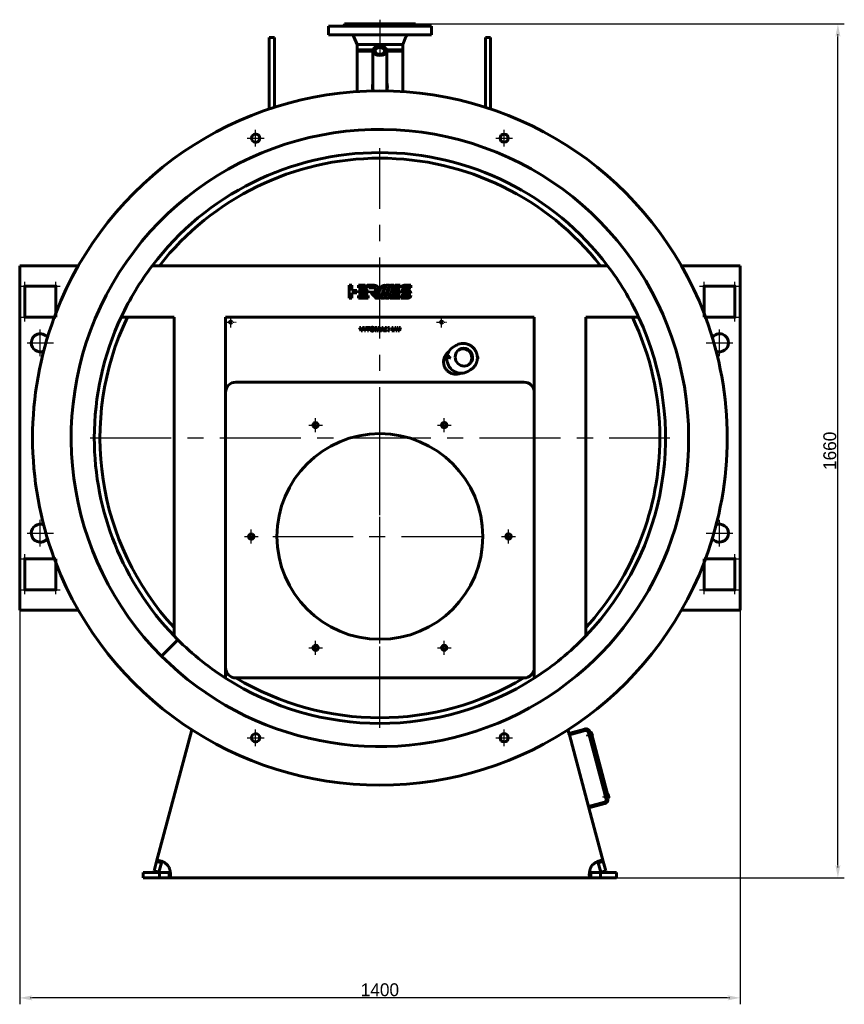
# Model space of a CAD drawing. Header units: millimetres. Extents: x 0 to 4396, y -215 to 841.
# Tile 4 of 6: x 2386 to 2707, y -215 to 168. Entities that reach past the tile are written whole.
import ezdxf

# ---------------------------------------------------------------- set-up
doc = ezdxf.new("R2010")
doc.units = ezdxf.units.MM
for name, pattern in [('CENTER_per16_scale0.993200', [50.454545, 31.534091, -6.306818, 6.306818, -6.306818]), ('CENTER_per1_scale0.019685', [1, 0.625, -0.125, 0.125, -0.125]), ('CENTER_per1_scale0.029528', [1.5, 0.9375, -0.1875, 0.1875, -0.1875]), ('CENTER_per1_scale0.078740', [4, 2.5, -0.5, 0.5, -0.5]), ('CENTER_per1_scale0.199016', [10.11, 6.31875, -1.26375, 1.26375, -1.26375]), ('CENTER_per1_scale0.314961', [16, 10, -2, 2, -2]), ('CENTER_per1_scale0.354331', [18, 11.25, -2.25, 2.25, -2.25]), ('CENTER_per1_scale0.491872', [24.987113, 15.616946, -3.123389, 3.123389, -3.123389]), ('CENTER_per1_scale0.688976', [35, 21.875, -4.375, 4.375, -4.375]), ('CENTER_per8_scale0.984252', [50, 31.25, -6.25, 6.25, -6.25])]:
    doc.linetypes.add(name, pattern=pattern)
doc.styles.add('TextStyle_1', font='T-FLEX Type A.TTF', dxfattribs={"height": 5})
doc.dimstyles.new('DIM_ST_1', dxfattribs={"dimtxt": 5, "dimasz": 5, "dimexe": 2.5, "dimexo": 0, "dimtad": 1, "dimlfac": 5, "dimrnd": 0.01, "dimdsep": 46, "dimtxsty": 'TextStyle_1', "dimblk": 'Arrow_3_C7_Status', "dimcen": 0.09, "dimclrd": 7, "dimclre": 7, "dimclrt": 7, "dimazin": 0, "dimtfac": 1, "dimtdec": 0, "dimtmove": 0, "dimatfit": 0, "dimldrblk": 'NONE', "dimfxl": 1, "dimtvp": 1, "dimtolj": 1, "dimarcsym": 0})
doc.dimstyles.new('DIM_ST_2', dxfattribs={"dimtxt": 5, "dimasz": 5, "dimexe": 2.5, "dimexo": 0, "dimtad": 1, "dimlfac": 5, "dimrnd": 0.01, "dimdsep": 46, "dimtxsty": 'TextStyle_1', "dimblk": 'Arrow_3_C7_Status', "dimcen": 0.09, "dimclrd": 7, "dimclre": 7, "dimclrt": 7, "dimazin": 0, "dimtfac": 1, "dimtdec": 0, "dimtmove": 0, "dimatfit": 0, "dimldrblk": 'NONE', "dimfxl": 1, "dimtvp": 1, "dimtolj": 1, "dimarcsym": 0})

# ---------------------------------------------------------------- blocks, each defined once
blk = doc.blocks.new('Arrow_3_C7_Status')
at = {"color": 7, "linetype": 'Continuous', "lineweight": 0}
blk.add_line((-1, 0), (-0.8, 0), dxfattribs=at)
at = {"color": 7}
blk.add_solid([(-1, -0.2), (0, 0), (-0.8, 0), (-1, 0.2)], dxfattribs=at)
blk = doc.blocks.new('*D9')
at = {"color": 7, "lineweight": -2}
for p, q in [((-140, -57.2), (-140, -215.24)), ((140, -57.2), (140, -215.24)), ((135, -212.74), (-135, -212.74))]:
    blk.add_line(p, q, dxfattribs=at)
at = {"layer": 'Defpoints', "color": 0}
for p in [(-140, -57.2), (140, -57.2), (-140, -212.74)]:
    blk.add_point(p, dxfattribs=at)
at = {"color": 7, "lineweight": -2, "xscale": 5, "yscale": 5, "zscale": 5}
for p, rotation in [((-140, -212.74), 180), ((140, -212.74), 360)]:
    blk.add_blockref('Arrow_3_C7_Status', p, dxfattribs=dict(at, rotation=rotation))
at = {"color": 7, "insert": (0, -209.61), "char_height": 5, "attachment_point": 5, "style": 'TextStyle_1'}
blk.add_mtext('\\A1;1400{\\H0.5x;\\S^ ;}', dxfattribs=at)
blk = doc.blocks.new('_None')
blk = doc.blocks.new('*D10')
at = {"color": 7, "lineweight": -2}
for p, q in [((0, 166), (180.5, 166)), ((178, -161), (178, 161)), ((81.97, -166), (180.5, -166))]:
    blk.add_line(p, q, dxfattribs=at)
at = {"layer": 'Defpoints', "color": 0}
for p in [(0, 166), (178, 166), (81.97, -166)]:
    blk.add_point(p, dxfattribs=at)
at = {"color": 7, "lineweight": -2, "xscale": 5, "yscale": 5, "zscale": 5}
for p, rotation in [((178, 166), 90.00000000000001), ((178, -166), 270)]:
    blk.add_blockref('Arrow_3_C7_Status', p, dxfattribs=dict(at, rotation=rotation))
at = {"color": 7, "insert": (174.88, 0), "char_height": 5, "attachment_point": 5, "rotation": 90, "style": 'TextStyle_1'}
blk.add_mtext('\\A1;1660{\\H0.5x;\\S^ ;}', dxfattribs=at)
blk = doc.blocks.new('Проекция_2')
at = {"color": 7, "linetype": 'Continuous', "lineweight": 60}
for p, q in [((0, 165.2), (-20, 165.2)), ((-20, 165.2), (-20, 161.8)), ((-14.1, 165.4), (0, 165.4)), ((-14.1, 165.4), (-14.1, 165.2)), ((-14, 165.6), (-14, 165.4172)), ((-13.8172, 165.6), (-14, 165.6)), ((-13.8, 166), (0, 166)), ((-13.8, 166), (-13.8, 165.7)), ((0, 166), (13.8, 166)), ((0, 165.4), (14.1, 165.4)), ((0, 165.2), (20, 165.2)), ((13.8, 165.7), (13.8, 166)), ((14, 165.6), (13.8172, 165.6)), ((14, 165.4172), (14, 165.6)), ((14.1, 165.2), (14.1, 165.4)), ((20, 161.8), (20, 165.2)), ((0, 161.8), (-20, 161.8)), ((-10.0965, 160.9974), (-8.89, 158)), ((0, 161.8), (20, 161.8)), ((8.89, 158), (10.0965, 160.9974)), ((-41, 160.7473), (-43, 160.7473)), ((-43, 149.4684), (-43, 160.7473)), ((-41, 149.4684), (-41, 160.7473)), ((-8.89, 158), (-8.89, 156)), ((-8.89, 158), (0, 158)), ((0, 158), (8.89, 158)), ((8.89, 156), (8.89, 158)), ((43, 160.7473), (41, 160.7473)), ((41, 149.4684), (41, 160.7473)), ((43, 149.4684), (43, 160.7473)), ((-8.89, 156), (-2.6452, 156)), ((-8.89, 156), (-8.89, 155.4)), ((-8.89, 155.4), (-2.69, 155.4)), ((-8.89, 155.4), (-8.89, 139.7071)), ((-4.24, 156), (-4.24, 155.4)), ((-2.69, 155.6542), (-2.69, 140.5858)), ((2.6452, 156), (8.89, 156)), ((2.69, 140.5858), (2.69, 155.6542)), ((2.69, 155.4), (8.89, 155.4)), ((4.24, 155.4), (4.24, 156)), ((8.89, 155.4), (8.89, 156)), ((8.89, 139.707), (8.89, 155.4)), ((-43, 149.4684), (-43, 132.9687)), ((-41, 149.4684), (-41, 133.6235)), ((41, 149.4684), (41, 133.6235)), ((43, 149.4684), (43, 132.9687)), ((-140, 72), (-140, 67.2)), ((-140, 72), (-117.2007, 72)), ((-90.2654, 69.6), (-90.2995, 69.6)), ((-90.2654, 69.6478), (-90.2654, 69.6)), ((88.4986, 72), (-88.4986, 72)), ((90.2654, 69.6478), (90.2654, 69.6)), ((90.2995, 69.6), (90.2654, 69.6)), ((117.2007, 72), (140, 72)), ((140, 67.2), (140, 72)), ((-140, 67.2), (-140, -57.2)), ((140, -57.2), (140, 67.2)), ((-138, 64), (-126, 64)), ((-138, 52), (-138, 64)), ((-126, 64), (-126, 53.4665)), ((-11.929, 59.3932), (-11.929, 64.394)), ((-11.929, 64.394), (-10.9276, 64.3906)), ((-10.9276, 64.3906), (-10.9276, 62.3943)), ((-10.9276, 62.3943), (-8.9523, 62.3943)), ((-10.9276, 61.3943), (-10.9276, 59.3932)), ((-8.9523, 61.3943), (-10.9276, 61.3943)), ((-8.9523, 62.3943), (-8.9523, 61.3943)), ((-8.3317, 64.3933), (-5.7093, 64.3933)), ((-8.3317, 63.3948), (-8.3317, 64.3933)), ((-4.8784, 63.4119), (-8.3317, 63.3948)), ((-8.3317, 62.3929), (-4.5626, 62.3929)), ((-8.3317, 61.3943), (-8.3317, 62.3929)), ((-4.5652, 61.3943), (-8.3317, 61.3943)), ((-5.7093, 64.3933), (-4.8784, 63.4119)), ((-5.0077, 64.3934), (-2.4906, 64.3934)), ((-4.183, 63.4191), (-5.0077, 64.3934)), ((-4.5626, 62.3929), (-4.5652, 61.3943)), ((-2.2971, 63.4191), (-4.183, 63.4191)), ((-2.2971, 63.4181), (-2.2971, 63.4191)), ((-1.427, 61.083), (-2.0976, 61.8752)), ((2.4852, 64.3847), (3.6118, 64.3847)), ((4.7724, 61.3768), (5.1505, 62.3783)), ((7.8132, 61.3768), (4.7724, 61.3768)), ((5.1505, 62.3783), (7.8158, 62.3783)), ((7.8158, 63.3831), (5.5309, 63.3831)), ((5.9219, 64.3846), (7.8158, 64.3846)), ((7.8158, 62.3783), (7.8132, 61.3768)), ((7.8158, 64.3846), (7.8158, 63.3831)), ((8.3269, 62.3929), (9.6425, 62.3929)), ((12.0709, 63.3831), (8.3292, 63.3831)), ((9.5504, 64.3833), (12.0709, 64.3833)), ((10.6804, 61.3779), (9.5504, 61.3779)), ((9.6425, 62.3929), (9.676, 62.3912)), ((9.676, 62.3912), (10.8059, 62.3912)), ((10.7017, 61.3768), (10.6804, 61.3779)), ((12.0294, 61.3768), (10.7017, 61.3768)), ((12.0709, 64.3833), (12.0709, 63.3831)), ((126, 64), (138, 64)), ((126, 53.4665), (126, 64)), ((138, 64), (138, 52)), ((-10.9276, 59.3932), (-11.929, 59.3932)), ((-8.3317, 59.3939), (-8.3317, 60.3925)), ((-8.3317, 60.3925), (-4.5626, 60.3925)), ((-4.5652, 59.3939), (-8.3317, 59.3939)), ((-4.5626, 60.3925), (-4.5652, 59.3939)), ((7.8132, 59.3859), (4.0468, 59.3859)), ((4.3919, 60.3874), (7.8158, 60.3874)), ((7.8158, 60.3874), (7.8132, 59.3859)), ((8.2854, 59.3859), (8.2854, 60.3874)), ((8.2854, 60.3874), (12.0273, 60.3874)), ((10.806, 59.3859), (8.2854, 59.3859)), ((-126.5543, 52), (-138, 52)), ((-126, 52), (-126.5543, 52)), ((-126, 53.4665), (-126, 52)), ((-80, 52), (-100.5584, 52)), ((-80, -71.948), (-80, 52)), ((-60, -88.3863), (-60, 52)), ((60, 52), (-60, 52)), ((60, -88.3863), (60, 52)), ((80, -71.948), (80, 52)), ((100.5584, 52), (80, 52)), ((126, 52), (126, 53.4665)), ((126.5543, 52), (126, 52)), ((138, 52), (126.5543, 52)), ((-7.3152, 46.6178), (-7.8958, 47.9961)), ((-7.8958, 47.9961), (-7.4144, 47.9961)), ((-7.4144, 47.9961), (-7.1436, 47.3245)), ((-6.8151, 46.6178), (-7.3152, 46.6178)), ((-7.1436, 47.3245), (-7.1054, 47.2232)), ((-7.1054, 47.2232), (-7.059, 47.0889)), ((-7.059, 47.0889), (-7.0228, 47.1995)), ((-7.0228, 47.1995), (-6.9783, 47.3224)), ((-6.9783, 47.3224), (-6.7097, 47.9961)), ((-6.2282, 47.9961), (-6.8151, 46.6178)), ((-6.7097, 47.9961), (-6.2282, 47.9961)), ((-6.0133, 47.9961), (-5.5691, 47.9961)), ((-6.0133, 46.6178), (-6.0133, 47.9961)), ((-5.5691, 46.6178), (-6.0133, 46.6178)), ((-5.5691, 47.9961), (-5.5691, 46.6178)), ((-5.317, 47.9961), (-3.8995, 47.9961)), ((-5.317, 47.6344), (-5.317, 47.9961)), ((-4.8355, 47.6344), (-5.317, 47.6344)), ((-4.8355, 46.6178), (-4.8355, 47.6344)), ((-4.3768, 46.6178), (-4.8355, 46.6178)), ((-4.3768, 47.6344), (-4.3768, 46.6178)), ((-3.8995, 47.6344), (-4.3768, 47.6344)), ((-3.8995, 47.9961), (-3.8995, 47.6344)), ((-1.8538, 46.6178), (-1.8538, 47.9961)), ((-1.8538, 47.9961), (-1.238, 47.9961)), ((-1.4302, 46.6178), (-1.8538, 46.6178)), ((-1.3909, 47.3245), (-1.4425, 47.5167)), ((-1.4425, 47.5167), (-1.4322, 47.3162)), ((-1.4322, 47.3162), (-1.4302, 46.6178)), ((-1.1574, 46.6178), (-1.3909, 47.3245)), ((-1.238, 47.9961), (-1.0251, 47.3307)), ((-0.8268, 46.6178), (-1.1574, 46.6178)), ((-0.9548, 47.3286), (-0.7503, 47.9961)), ((-0.5995, 47.3245), (-0.8268, 46.6178)), ((-0.7503, 47.9961), (-0.1304, 47.9961)), ((-0.5436, 47.5208), (-0.5995, 47.3245)), ((-0.5561, 47.3183), (-0.5436, 47.5208)), ((-0.5561, 46.6178), (-0.5561, 47.3183)), ((-0.1304, 46.6178), (-0.5561, 46.6178)), ((-0.1304, 47.9961), (-0.1304, 46.6178)), ((0.0721, 46.6178), (0.725, 47.9961)), ((0.5701, 46.6178), (0.0721, 46.6178)), ((0.6796, 46.8699), (0.5701, 46.6178)), ((1.3099, 46.8699), (0.6796, 46.8699)), ((0.725, 47.9961), (1.2768, 47.9961)), ((0.8139, 47.1861), (0.9958, 47.6344)), ((1.1776, 47.1861), (0.8139, 47.1861)), ((0.9958, 47.6344), (1.1776, 47.1861)), ((1.2768, 47.9961), (1.9298, 46.6178)), ((1.4276, 46.6178), (1.3099, 46.8699)), ((1.9298, 46.6178), (1.4276, 46.6178)), ((1.9918, 46.6178), (2.5497, 47.341)), ((2.5455, 46.6178), (1.9918, 46.6178)), ((2.5497, 47.341), (2.0599, 47.9961)), ((2.0599, 47.9961), (2.6199, 47.9961)), ((2.8617, 47.0579), (2.5455, 46.6178)), ((2.6199, 47.9961), (2.8617, 47.6179)), ((2.8617, 47.6179), (3.12, 47.9961)), ((3.1902, 46.6178), (2.8617, 47.0579)), ((3.12, 47.9961), (3.6759, 47.9961)), ((3.6759, 47.9961), (3.1717, 47.341)), ((3.1717, 47.341), (3.7296, 46.6178)), ((3.7296, 46.6178), (3.1902, 46.6178)), ((4.6449, 47.9961), (5.0892, 47.9961)), ((4.6449, 46.6178), (4.6449, 47.9961)), ((5.734, 46.6178), (4.6449, 46.6178)), ((5.0892, 47.9961), (5.0892, 46.9587)), ((5.0892, 46.9587), (5.734, 46.9587)), ((5.734, 46.9587), (5.734, 46.6178)), ((6.1348, 46.6178), (5.8, 47.9961)), ((5.8, 47.9961), (6.2774, 47.9961)), ((6.67, 46.6178), (6.1348, 46.6178)), ((6.2774, 47.9961), (6.3993, 47.341)), ((6.3993, 47.341), (6.422, 47.2087)), ((6.422, 47.2087), (6.4385, 47.091)), ((6.4385, 47.091), (6.4551, 47.1902)), ((6.4551, 47.1902), (6.4758, 47.2955)), ((6.4758, 47.2955), (6.6432, 47.9961)), ((6.6432, 47.9961), (7.1473, 47.9961)), ((6.8312, 47.2336), (6.67, 46.6178)), ((6.887, 47.5394), (6.8674, 47.3855)), ((6.9107, 47.3865), (6.887, 47.5394)), ((7.104, 46.6178), (6.9469, 47.2377)), ((7.635, 46.6178), (7.104, 46.6178)), ((7.1473, 47.9961), (7.232, 47.6056)), ((7.3354, 47.0971), (7.3601, 47.2687)), ((7.3601, 47.2687), (7.4945, 47.9961)), ((7.4945, 47.9961), (7.9677, 47.9961)), ((7.9677, 47.9961), (7.635, 46.6178)), ((29.7516, 41.08), (28.6309, 40.4329)), ((26.8456, 36.6343), (25.7766, 36.0171)), ((25.9447, 35.355), (25.8476, 35.3493)), ((27.0209, 36.649), (26.8945, 36.6477)), ((26.9166, 35.9665), (27.0266, 35.9796)), ((27.0897, 36.5635), (27.091, 36.3324)), ((27.1556, 36.5714), (27.1569, 36.3424)), ((27.1569, 36.3424), (27.1676, 36.1133)), ((37.8663, 35.8312), (38.0541, 35.9396)), ((37.8891, 36.5253), (37.8999, 36.2942)), ((37.9937, 36.6084), (37.8966, 36.6105)), ((38.0008, 35.9273), (37.9163, 35.9411)), ((34.1309, 30.9067), (35.2516, 31.5537)), ((-56, 26.7), (56, 26.7)), ((-138, -42), (-126.5543, -42)), ((-138, -54), (-138, -42)), ((-126.5543, -42), (-126, -42)), ((-126, -42), (-126, -43.4665)), ((126, -43.4665), (126, -42)), ((126, -42), (126.5543, -42)), ((126.5543, -42), (138, -42)), ((138, -42), (138, -54)), ((-126, -43.4665), (-126, -54)), ((126, -54), (126, -43.4665)), ((-140, -57.2), (-140, -62)), ((-126, -54), (-138, -54)), ((138, -54), (126, -54)), ((140, -62), (140, -57.2)), ((-90.2995, -59.6), (-90.2654, -59.6)), ((-90.2654, -59.6478), (-90.2654, -59.6)), ((90.2654, -59.6478), (90.2654, -59.6)), ((90.2654, -59.6), (90.2995, -59.6)), ((-117.2007, -62), (-140, -62)), ((140, -62), (117.2007, -62)), ((-84.8542, -79.8514), (-78.4903, -73.4874)), ((-84.8528, -79.8528), (-78.4889, -73.4889)), ((56, -88.3), (-56, -88.3)), ((-86.825, -159.671), (-73.1109, -108.4892)), ((73.1109, -108.4892), (73.4787, -109.8617)), ((79.6606, -108.2053), (73.4787, -109.8617)), ((73.634, -110.4413), (73.4787, -109.8617)), ((79.8159, -108.7848), (73.634, -110.4413)), ((73.634, -110.4413), (81.088, -138.26)), ((81.2166, -110.1488), (80.6371, -110.3041)), ((80.6371, -110.3041), (80.8027, -110.9223)), ((81.3823, -110.767), (80.8027, -110.9223)), ((87.977, -135.3788), (81.0406, -109.492)), ((81.672, -109.5298), (81.6202, -109.3367)), ((81.672, -109.5298), (82.0583, -109.4263)), ((88.8912, -134.9268), (82.0583, -109.4263)), ((82.1551, -109.5557), (82.0972, -109.5712)), ((82.3021, -109.6405), (82.5764, -110.6644)), ((82.4916, -110.8114), (82.4336, -110.8269)), ((88.5738, -133.5106), (88.5159, -133.5262)), ((88.7208, -133.5955), (88.9951, -134.6194)), ((81.088, -138.26), (87.2699, -136.6035)), ((81.2433, -138.8395), (87.4252, -137.1831)), ((87.6354, -134.1037), (87.0558, -134.259)), ((87.0558, -134.259), (87.2214, -134.8772)), ((87.801, -134.7219), (87.2214, -134.8772)), ((88.8912, -134.9268), (88.5048, -135.0303)), ((88.5565, -135.2235), (88.5048, -135.0303)), ((88.9103, -134.7663), (88.8523, -134.7819)), ((81.088, -138.26), (81.2433, -138.8395)), ((81.2433, -138.8395), (86.825, -159.671)), ((-87.7945, -163.2892), (-86.825, -159.671)), ((-84.8932, -160.1886), (-86.825, -159.671)), ((-85.8627, -163.8068), (-84.8932, -160.1886)), ((84.8932, -160.1886), (86.825, -159.671)), ((84.8932, -160.1886), (85.8627, -163.8068)), ((86.825, -159.671), (87.7945, -163.2892)), ((-92, -166), (-92, -164)), ((-92, -164), (-85.7144, -164)), ((-85.8627, -163.8068), (-87.7945, -163.2892)), ((-85.7144, -164), (-81.9686, -164)), ((-85.7144, -164), (-85.7144, -166)), ((-81.9686, -164), (-81.9686, -166)), ((81.9686, -164), (85.7144, -164)), ((81.9686, -164), (81.9686, -166)), ((92, -164), (85.7144, -164)), ((85.7144, -164), (85.7144, -166)), ((85.8627, -163.8068), (87.7945, -163.2892)), ((92, -164), (92, -166)), ((-92, -166), (-85.7144, -166)), ((-85.7144, -166), (-81.9686, -166)), ((81.9686, -166), (-81.9686, -166)), ((81.9686, -166), (85.7144, -166)), ((92, -166), (85.7144, -166))]:
    blk.add_line(p, q, dxfattribs=at)
at = {"color": 7, "linetype": 'CENTER_per1_scale0.029528', "lineweight": 25}
blk.add_line((0, 167.6667), (0, 164.0333), dxfattribs=at)
at = {"color": 7, "linetype": 'CENTER_per1_scale0.354331', "lineweight": 25}
blk.add_line((0, 167.0667), (0, 160.1333), dxfattribs=at)
at = {"color": 7, "linetype": 'CENTER_per1_scale0.491872', "lineweight": 25}
blk.add_line((0, 162.6641), (0, 154.3333), dxfattribs=at)
at = {"color": 7, "linetype": 'CENTER_per1_scale0.314961', "lineweight": 25}
for p, q in [((-48.2946, 118.3269), (-48.2946, 124.8603)), ((48.2946, 118.3269), (48.2946, 124.8603)), ((-51.5613, 121.5936), (-45.028, 121.5936)), ((45.028, 121.5936), (51.5613, 121.5936)), ((-48.3, -114.858), (-48.3, -108.3247)), ((48.3, -114.858), (48.3, -108.3247)), ((-51.5667, -111.5914), (-45.0333, -111.5914)), ((45.0333, -111.5914), (51.5667, -111.5914))]:
    blk.add_line(p, q, dxfattribs=at)
at = {"color": 7, "linetype": 'CENTER_per16_scale0.993200', "lineweight": 25}
for p, q in [((0, -107.6667), (0, 117.6667)), ((-112.6667, 5), (112.6667, 5))]:
    blk.add_line(p, q, dxfattribs=at)
at = {"color": 7, "linetype": 'CENTER_per1_scale0.019685', "lineweight": 25}
for p, q in [((-138, 62.2333), (-138, 65.7667)), ((-126, 62.2333), (-126, 65.7667)), ((126, 62.2333), (126, 65.7667)), ((138, 62.2333), (138, 65.7667)), ((-139.7667, 64), (-136.2333, 64)), ((-127.7667, 64), (-124.2333, 64)), ((124.2333, 64), (127.7667, 64)), ((136.2333, 64), (139.7667, 64)), ((-138, 50.2333), (-138, 53.7667)), ((138, 50.2333), (138, 53.7667)), ((-139.7667, 52), (-136.2333, 52)), ((136.2333, 52), (139.7667, 52)), ((-139.7667, -42), (-136.2333, -42)), ((-138, -43.7667), (-138, -40.2333)), ((136.2333, -42), (139.7667, -42)), ((138, -43.7667), (138, -40.2333)), ((-138, -55.7667), (-138, -52.2333)), ((-126, -55.7667), (-126, -52.2333)), ((126, -55.7667), (126, -52.2333)), ((138, -55.7667), (138, -52.2333)), ((-139.7667, -54), (-136.2333, -54)), ((-127.7667, -54), (-124.2333, -54)), ((124.2333, -54), (127.7667, -54)), ((136.2333, -54), (139.7667, -54))]:
    blk.add_line(p, q, dxfattribs=at)
at = {"color": 7, "linetype": 'CENTER_per1_scale0.078740', "lineweight": 25}
for p, q in [((-60.0667, 50), (-55.9333, 50)), ((-58, 47.9333), (-58, 52.0667)), ((21.9333, 50), (26.0667, 50)), ((24, 47.9333), (24, 52.0667))]:
    blk.add_line(p, q, dxfattribs=at)
at = {"color": 7, "linetype": 'CENTER_per1_scale0.688976', "lineweight": 25}
for p, q in [((-132, 36.8333), (-132, 47.1667)), ((132, 36.8333), (132, 47.1667)), ((-137.1667, 42), (-126.8333, 42)), ((126.8333, 42), (137.1667, 42)), ((-132, -37.1667), (-132, -26.8333)), ((132, -37.1667), (132, -26.8333)), ((-137.1667, -32), (-126.8333, -32)), ((126.8333, -32), (137.1667, -32))]:
    blk.add_line(p, q, dxfattribs=at)
at = {"color": 7, "linetype": 'CENTER_per1_scale0.199016', "lineweight": 25}
for p, q in [((-25, 7.3236), (-25, 12.6789)), ((25, 7.3236), (25, 12.6789)), ((-27.6777, 10.0013), (-22.3223, 10.0013)), ((22.3223, 10.0013), (27.6777, 10.0013)), ((-50, -35.9777), (-50, -30.6223)), ((50, -35.9777), (50, -30.6223)), ((-52.6777, -33.3), (-47.3223, -33.3)), ((47.3223, -33.3), (52.6777, -33.3)), ((-25, -79.2789), (-25, -73.9236)), ((25, -79.2789), (25, -73.9236)), ((-27.6777, -76.6013), (-22.3223, -76.6013)), ((22.3223, -76.6013), (27.6777, -76.6013))]:
    blk.add_line(p, q, dxfattribs=at)
at = {"color": 7, "linetype": 'CENTER_per8_scale0.984252', "lineweight": 25}
for p, q in [((0, -74.9667), (0, 8.3667)), ((-41.6667, -33.3), (41.6667, -33.3))]:
    blk.add_line(p, q, dxfattribs=at)
at = {"color": 7, "lineweight": 60, "flags": 128}
for points in [[(-2.653, 139.9739), (-2.7232, 140.2044), (-2.7804, 140.439), (-2.8249, 140.6764), (-2.8581, 140.9225), (-2.8794, 141.1703), (-2.8892, 141.4188), (-2.8881, 141.6664), (-2.8767, 141.914), (-2.8553, 142.1608), (-2.8242, 142.4063), (-2.7826, 142.6572), (-2.7312, 142.9064), (-2.69, 143.0729)], [(-2.69, 142.0147), (-2.7204, 141.8958), (-2.7816, 141.6021), (-2.8197, 141.3752), (-2.8498, 141.1469), (-2.8643, 140.9951)], [(2.69, 143.0735), (2.7079, 143.0053), (2.7613, 142.7665), (2.7996, 142.5618), (2.8314, 142.3558), (2.8565, 142.1488), (2.875, 141.9387), (2.8862, 141.728), (2.89, 141.5171)], [(2.865, 140.9913), (2.8434, 141.2005), (2.8084, 141.4479), (2.7627, 141.7005), (2.7073, 141.9511), (2.69, 142.0175)], [(-2.6885, 140.5858), (-2.6889, 140.4774), (-2.6777, 140.2228), (-2.6558, 139.9833)], [(-3.5299, 61.5879), (-3.5545, 61.6114), (-3.5749, 61.6381), (-3.5859, 61.6682), (-3.5863, 61.6846), (-3.5825, 61.7019)], [(-3.5825, 61.7019), (-3.5724, 61.7221), (-3.5593, 61.7352), (-3.5438, 61.7426), (-3.5265, 61.7457), (-3.4893, 61.7444), (-3.4527, 61.742)], [(-2.4906, 64.3934), (-2.3361, 64.3899), (-2.1883, 64.3796), (-2.0474, 64.3628), (-1.9131, 64.3397), (-1.7855, 64.3104), (-1.6646, 64.2752), (-1.5503, 64.2344), (-1.4426, 64.1881), (-1.3092, 64.1183), (-1.1874, 64.0397), (-1.0772, 63.9529), (-0.9785, 63.8583), (-0.8912, 63.7566), (-0.8153, 63.6482), (-0.7507, 63.5336), (-0.6974, 63.4135), (-0.6552, 63.2882), (-0.6241, 63.1584), (-0.6041, 63.0246), (-0.595, 62.8873), (-0.5969, 62.747), (-0.6096, 62.6042), (-0.6331, 62.4595), (-0.6673, 62.3135), (-0.7122, 62.1665), (-0.7677, 62.0192)], [(-2.4812, 61.7438), (-2.4323, 61.7467), (-2.3868, 61.7438), (-2.3446, 61.735), (-2.3056, 61.7199), (-2.2697, 61.6982), (-2.2369, 61.6697), (-2.2072, 61.634), (-2.1805, 61.5909)], [(-2.0976, 61.8752), (-2.0561, 61.9277), (-2.0088, 61.9895), (-1.9576, 62.0587), (-1.9044, 62.1338), (-1.8511, 62.2132), (-1.7997, 62.2951), (-1.7565, 62.3697), (-1.7178, 62.4438), (-1.6849, 62.5162), (-1.6591, 62.5857), (-1.642, 62.6511), (-1.6353, 62.7016), (-1.6364, 62.7477)], [(0.2804, 63.2232), (0.3583, 63.3867), (0.4457, 63.5381), (0.5424, 63.6776), (0.6486, 63.8049), (0.764, 63.9201), (0.8888, 64.0231), (1.0228, 64.1138), (1.166, 64.1921), (1.3185, 64.2581), (1.48, 64.3115), (1.6507, 64.3525), (1.8305, 64.3808)], [(1.8305, 64.3808), (1.8881, 64.3856), (1.9322, 64.3841), (1.9635, 64.3757), (1.9747, 64.3687), (1.9831, 64.3597), (1.9888, 64.3487), (1.9918, 64.3356), (1.9905, 64.3028), (1.9802, 64.2605), (1.9618, 64.2083)], [(2.3616, 64.3137), (2.3703, 64.3338), (2.3818, 64.3499), (2.3957, 64.3623), (2.4115, 64.3716), (2.4471, 64.382), (2.4852, 64.3847)], [(3.6118, 64.3847), (3.643, 64.3827), (3.6657, 64.3769), (3.6808, 64.3674), (3.6858, 64.3613), (3.6892, 64.3544), (3.6918, 64.338), (3.6895, 64.3185), (3.6832, 64.2959), (3.6738, 64.2705)], [(4.0456, 64.3048), (4.0545, 64.3253), (4.0663, 64.3422), (4.0806, 64.356), (4.0969, 64.3667), (4.1335, 64.3802), (4.1719, 64.3847)], [(5.2924, 64.3847), (5.3238, 64.3826), (5.3469, 64.3759), (5.3625, 64.365), (5.3678, 64.3581), (5.3716, 64.3503), (5.3748, 64.3322), (5.373, 64.3111), (5.3578, 64.2616)], [(9.5504, 61.3779), (9.4245, 61.3819), (9.3051, 61.3939), (9.1923, 61.4139), (9.0861, 61.4418), (8.9864, 61.4777), (8.8934, 61.5215), (8.8069, 61.5732), (8.7271, 61.6328), (8.6538, 61.7003), (8.5872, 61.7757), (8.5272, 61.859), (8.4738, 61.9501), (8.4271, 62.0491), (8.387, 62.1559), (8.3536, 62.2705), (8.3269, 62.3929)], [(8.3292, 63.3831), (8.3565, 63.5037), (8.3904, 63.6167), (8.4308, 63.722), (8.4778, 63.8195), (8.5314, 63.9093), (8.5915, 63.9914), (8.6581, 64.0657), (8.7312, 64.1322), (8.8109, 64.191), (8.8971, 64.2419), (8.9898, 64.2851), (9.089, 64.3204), (9.1946, 64.3479), (9.3068, 64.3675), (9.4254, 64.3793), (9.5504, 64.3833)], [(10.8059, 62.3912), (10.9318, 62.3872), (11.0512, 62.3752), (11.1639, 62.3553), (11.2702, 62.3274), (11.3698, 62.2915), (11.4628, 62.2478), (11.5493, 62.1961), (11.6291, 62.1365), (11.7024, 62.069), (11.769, 61.9936), (11.829, 61.9104), (11.8824, 61.8193), (11.9291, 61.7204), (11.9692, 61.6137), (12.0026, 61.4992), (12.0294, 61.3768)], [(-1.4571, 59.395), (-1.5086, 59.3951), (-1.555, 59.4004), (-1.5969, 59.4106), (-1.6528, 59.4344), (-1.7023, 59.4673), (-1.7476, 59.5082), (-1.791, 59.5561), (-1.8347, 59.6097), (-1.8808, 59.668)], [(-0.0962, 59.4883), (-0.1328, 59.5311), (-0.1776, 59.5819), (-0.2289, 59.6393), (-0.2852, 59.7021), (-0.345, 59.7691), (-0.4068, 59.839), (-0.4691, 59.9106), (-0.5303, 59.9827), (-0.5889, 60.0539), (-0.6434, 60.123), (-0.6922, 60.1888), (-0.7339, 60.25), (-0.7669, 60.3055), (-0.7897, 60.3538), (-0.7968, 60.3749), (-0.8008, 60.3938), (-0.8014, 60.4103), (-0.7986, 60.4243)], [(0.1616, 59.5501), (0.1353, 59.4933), (0.1082, 59.4498), (0.0799, 59.4199), (0.0499, 59.404), (0.0342, 59.4015), (0.0178, 59.4025), (-0.0169, 59.4159), (-0.0418, 59.4331), (-0.0682, 59.4572), (-0.0962, 59.4883)], [(0.6723, 59.3958), (0.6279, 59.3973), (0.5933, 59.4037), (0.5679, 59.4152), (0.5586, 59.423), (0.5514, 59.4321), (0.5432, 59.4545), (0.5428, 59.4828), (0.5498, 59.5171), (0.5636, 59.5578)], [(1.8839, 59.6425), (1.8566, 59.5829), (1.8274, 59.5325), (1.7963, 59.4909), (1.7633, 59.4576), (1.7281, 59.4321), (1.691, 59.414), (1.6517, 59.4029), (1.6102, 59.3982)], [(2.3563, 59.3868), (2.3119, 59.3896), (2.2772, 59.3966), (2.2519, 59.4082), (2.2426, 59.4158), (2.2354, 59.4247), (2.2303, 59.435), (2.2272, 59.4467), (2.2269, 59.4744), (2.2338, 59.5083), (2.2477, 59.5489)], [(3.5679, 59.6336), (3.5406, 59.574), (3.5115, 59.5236), (3.4804, 59.482), (3.4473, 59.4486), (3.4122, 59.4232), (3.375, 59.4051), (3.3357, 59.3939), (3.2942, 59.3892)], [(12.0273, 60.3874), (12.0001, 60.2665), (11.9663, 60.1534), (11.9259, 60.048), (11.8789, 59.9504), (11.8254, 59.8605), (11.7653, 59.7783), (11.6986, 59.7039), (11.6255, 59.6373), (11.5458, 59.5785), (11.4596, 59.5274), (11.3669, 59.4842), (11.2677, 59.4489), (11.1619, 59.4213), (11.0498, 59.4017), (10.9311, 59.3898), (10.806, 59.3859)], [(-3.7507, 47.3225), (-3.7482, 47.416), (-3.7409, 47.5012), (-3.7286, 47.5783), (-3.7114, 47.6471), (-3.6893, 47.7077), (-3.6623, 47.7601), (-3.6304, 47.8042), (-3.5936, 47.8401)], [(-3.5513, 46.7614), (-3.598, 46.8102), (-3.6385, 46.8651), (-3.6728, 46.926), (-3.7008, 46.9931), (-3.7285, 47.0921), (-3.7451, 47.2018), (-3.7507, 47.3225)], [(-3.5936, 47.8401), (-3.5162, 47.8979), (-3.4408, 47.9442), (-3.3674, 47.979), (-3.2961, 48.0023)], [(-2.9386, 46.5785), (-3.0704, 46.5836), (-3.1903, 46.5988), (-3.2984, 46.6242), (-3.3717, 46.65), (-3.4382, 46.6814), (-3.4981, 46.7185), (-3.5513, 46.7614)], [(-3.2899, 47.339), (-3.2846, 47.4218), (-3.2689, 47.4926), (-3.2428, 47.5515), (-3.2062, 47.5983)], [(-3.2093, 47.0321), (-3.2282, 47.057), (-3.2445, 47.0858), (-3.2584, 47.1183), (-3.2697, 47.1548), (-3.2809, 47.2093), (-3.2876, 47.2707), (-3.2899, 47.339)], [(-2.9386, 46.9401), (-2.9989, 46.9427), (-3.0532, 46.9503), (-3.1013, 46.9631), (-3.1335, 46.9761), (-3.1622, 46.9919), (-3.1874, 47.0106), (-3.2093, 47.0321)], [(-3.2062, 47.5983), (-3.1837, 47.6174), (-3.1581, 47.634), (-3.1293, 47.648), (-3.0975, 47.6595), (-3.0501, 47.6708), (-2.9971, 47.6776), (-2.9386, 47.6799)], [(-2.9386, 47.6799), (-2.8538, 47.6748), (-2.7813, 47.6595), (-2.721, 47.634), (-2.673, 47.5983)], [(-2.672, 47.0332), (-2.6943, 47.0114), (-2.7197, 46.9925), (-2.7483, 46.9765), (-2.78, 46.9634), (-2.8273, 46.9505), (-2.8801, 46.9427), (-2.9386, 46.9401)], [(-2.3279, 46.7614), (-2.3811, 46.7185), (-2.4409, 46.6814), (-2.5073, 46.65), (-2.5803, 46.6242), (-2.688, 46.5988), (-2.8074, 46.5836), (-2.9386, 46.5785)], [(-2.673, 47.5983), (-2.6364, 47.5515), (-2.6103, 47.4926), (-2.5946, 47.4218), (-2.5894, 47.339)], [(-2.5894, 47.339), (-2.5917, 47.2713), (-2.5986, 47.2104), (-2.6101, 47.1561), (-2.6217, 47.1197), (-2.6359, 47.0871), (-2.6527, 47.0583), (-2.672, 47.0332)], [(-2.3476, 47.8907), (-2.2963, 47.8429), (-2.2518, 47.7884), (-2.2141, 47.7272), (-2.1833, 47.6592), (-2.1593, 47.5846), (-2.1422, 47.5033), (-2.132, 47.4152), (-2.1285, 47.3204)], [(-2.1285, 47.3204), (-2.1341, 47.2004), (-2.1507, 47.0911), (-2.1784, 46.9926), (-2.2065, 46.9257), (-2.2407, 46.8649), (-2.2812, 46.8101), (-2.3279, 46.7614)], [(26.7237, 38.5075), (26.7182, 38.5034), (26.5358, 38.3566), (26.3578, 38.1994), (26.1851, 38.032), (26.0186, 37.8545), (25.859, 37.6674), (25.7073, 37.471), (25.5643, 37.2658), (25.4308, 37.0524), (25.3075, 36.8314), (25.195, 36.6037), (25.0941, 36.37), (25.0052, 36.1313), (24.9287, 35.8883), (24.865, 35.6422), (24.8143, 35.3939), (24.7768, 35.1444), (24.7524, 34.8948), (24.7411, 34.6459), (24.7426, 34.3988), (24.7568, 34.1544), (24.7831, 33.9135), (24.8213, 33.6771), (24.8707, 33.4458), (24.9308, 33.2203), (25.0009, 33.0012), (25.0804, 32.789), (25.1685, 32.5843), (25.2647, 32.3873), (25.368, 32.1983), (25.48, 32.0143), (25.6025, 31.8326), (25.7358, 31.6538), (25.8798, 31.4789), (26.0344, 31.3086), (26.1997, 31.1438), (26.3753, 30.9854), (26.561, 30.8341), (26.7564, 30.6909), (26.961, 30.5564), (27.1742, 30.4315), (27.3954, 30.3169), (27.6238, 30.2132), (27.8587, 30.121), (28.0991, 30.0407), (28.3441, 29.9728), (28.5927, 29.9176), (28.8439, 29.8752), (29.0967, 29.8458), (29.3502, 29.8293), (29.6032, 29.8256), (29.8547, 29.8346), (30.104, 29.8558), (30.3499, 29.889), (30.5917, 29.9336), (30.8287, 29.9891), (31.0601, 30.0549), (31.2852, 30.1305), (31.5035, 30.215), (31.5103, 30.218)], [(35.3628, 31.6199), (35.3676, 31.6227), (35.4832, 31.6957), (35.5968, 31.7716), (35.7083, 31.8505), (35.8178, 31.9324), (35.9251, 32.0171), (36.0301, 32.1047), (36.1329, 32.195), (36.2332, 32.2881), (36.3311, 32.3838), (36.4265, 32.482), (36.5193, 32.5828), (36.6094, 32.686), (36.6969, 32.7917), (36.7816, 32.8996), (36.8636, 33.0098), (36.9426, 33.1221), (37.0188, 33.2366), (37.0919, 33.3531), (37.1621, 33.4715), (37.2292, 33.5918), (37.2932, 33.7139), (37.3541, 33.8377), (37.4117, 33.9632), (37.4662, 34.0902), (37.5174, 34.2187), (37.5653, 34.3485), (37.6098, 34.4796), (37.651, 34.612), (37.6889, 34.7455), (37.7233, 34.88), (37.7543, 35.0155), (37.7818, 35.1518), (37.8059, 35.2889), (37.8265, 35.4267), (37.8436, 35.5651), (37.8571, 35.704), (37.8672, 35.8432), (37.8737, 35.9828), (37.8767, 36.1227), (37.8762, 36.2626), (37.8721, 36.4026), (37.8645, 36.5426), (37.8533, 36.6824), (37.8387, 36.8219), (37.8205, 36.9612), (37.7988, 37.1), (37.7736, 37.2383), (37.745, 37.376), (37.7129, 37.513), (37.6774, 37.6492), (37.6385, 37.7846), (37.5962, 37.919), (37.5505, 38.0523), (37.5016, 38.1845), (37.4493, 38.3155), (37.3938, 38.4451), (37.335, 38.5734), (37.2731, 38.7002), (37.208, 38.8254), (37.1398, 38.9489), (37.0686, 39.0708), (36.9944, 39.1908), (36.9172, 39.3089), (36.8371, 39.4251), (36.7542, 39.5392), (36.6684, 39.6512), (36.5799, 39.761), (36.4887, 39.8685), (36.3949, 39.9737), (36.2986, 40.0765), (36.1997, 40.1768), (36.0984, 40.2745), (35.9947, 40.3697), (35.8887, 40.4622), (35.7806, 40.5519), (35.6702, 40.6389), (35.5578, 40.723), (35.4433, 40.8043), (35.3269, 40.8825), (35.2087, 40.9578), (35.0887, 41.03), (34.9669, 41.0991), (34.8436, 41.1651), (34.7187, 41.2278), (34.5924, 41.2873), (34.4647, 41.3436), (34.3357, 41.3965), (34.2055, 41.4461), (34.0742, 41.4924), (33.9418, 41.5352), (33.8085, 41.5746), (33.6744, 41.6105), (33.5395, 41.6429), (33.4039, 41.6718), (33.2677, 41.6972), (33.131, 41.7191), (32.994, 41.7374), (32.8565, 41.7522), (32.7189, 41.7634), (32.5812, 41.771), (32.4433, 41.775), (32.377, 41.7756)], [(25.7448, 35.4337), (25.7312, 35.4591), (25.7107, 35.5156), (25.6938, 35.5845), (25.6814, 35.6642), (25.6741, 35.7556), (25.6727, 35.8564), (25.6776, 35.9647), (25.6892, 36.0782), (25.7076, 36.1968), (25.7328, 36.3179), (25.7638, 36.4379), (25.8008, 36.5582), (25.8429, 36.6765), (25.8896, 36.7919), (25.9401, 36.9034), (25.9931, 37.0092), (26.0491, 37.1109), (26.1057, 37.2051), (26.1615, 37.2901), (26.216, 37.3663), (26.2549, 37.4158)], [(26.879, 36.0748), (26.8841, 36.0375), (26.8883, 36.0189), (26.8934, 36.0018), (26.8992, 35.9874), (26.9052, 35.9766), (26.9166, 35.9665)], [(27.0683, 36.6257), (27.0951, 36.6356), (27.1189, 36.6518), (27.1364, 36.6726), (27.1457, 36.6949)], [(27.0897, 36.5635), (27.1114, 36.5645), (27.1307, 36.5662), (27.1458, 36.5686), (27.1556, 36.5714)], [(27.091, 36.3324), (27.1126, 36.3342), (27.1319, 36.3366), (27.147, 36.3394), (27.1569, 36.3424)], [(37.8962, 36.6105), (37.8714, 36.6147), (37.8582, 36.6211)], [(37.9058, 35.9911), (37.8836, 35.9839), (37.8734, 35.9765)], [(37.9011, 36.0631), (37.8859, 36.0658), (37.8755, 36.0688)], [(37.8966, 36.6101), (37.8961, 36.6103)], [(-82.9613, -160.7063), (-83.1241, -160.5877), (-83.2895, -160.4733), (-83.4569, -160.3636), (-83.63, -160.2558), (-83.804, -160.153), (-83.9782, -160.0553), (-84.1581, -159.9596), (-84.3369, -159.8697), (-84.5137, -159.7858), (-84.6933, -159.7057), (-84.8695, -159.6323), (-85.0412, -159.5657), (-85.1965, -159.5101), (-85.3471, -159.4607), (-85.4922, -159.4176), (-85.6356, -159.3801), (-85.7725, -159.3495), (-85.9021, -159.3261), (-86.0191, -159.3105), (-86.1291, -159.3015), (-86.2315, -159.2993), (-86.3289, -159.3043), (-86.4181, -159.3166), (-86.4989, -159.3362), (-86.57, -159.3629), (-86.6329, -159.3968), (-86.6876, -159.4379), (-86.7352, -159.4878), (-86.7744, -159.5454), (-86.8054, -159.6106), (-86.825, -159.671)], [(-84.5605, -159.7648), (-84.6116, -159.7848), (-84.6661, -159.8163), (-84.7161, -159.8566), (-84.7605, -159.9046), (-84.8018, -159.9638), (-84.8373, -160.0306), (-84.8678, -160.1062), (-84.8932, -160.1886)], [(-84.6649, -159.7178), (-84.6648, -159.7179), (-84.6625, -159.719), (-84.6615, -159.7195), (-84.661, -159.7197), (-84.6607, -159.7199)], [(86.825, -159.671), (86.8002, -159.5979), (86.7669, -159.5327), (86.725, -159.4756), (86.6725, -159.4253), (86.6105, -159.3834), (86.5389, -159.35), (86.4606, -159.3257), (86.3732, -159.3093), (86.2772, -159.3007), (86.169, -159.2999), (86.0519, -159.3071), (85.9263, -159.3224), (85.8022, -159.3436), (85.6711, -159.3716), (85.5339, -159.4062), (85.3863, -159.4486), (85.2328, -159.4978), (85.0742, -159.5535), (84.9179, -159.613), (84.7576, -159.6783), (84.5943, -159.7492), (84.4236, -159.8279), (84.2506, -159.9124), (84.0763, -160.0024), (83.891, -160.1035), (83.7054, -160.2106), (83.5207, -160.3232), (83.3316, -160.4452), (83.1448, -160.573), (82.9613, -160.7063)], [(84.8932, -160.1886), (84.8648, -160.0977), (84.8299, -160.0152), (84.7869, -159.9405), (84.7358, -159.8763), (84.6776, -159.8245), (84.6109, -159.7844), (84.5612, -159.7645)], [(-81.9686, -166), (-81.8915, -165.995), (-81.82, -165.9797), (-81.754, -165.954), (-81.6918, -165.9163), (-81.6353, -165.8672), (-81.5845, -165.8067), (-81.5408, -165.7373), (-81.5023, -165.6572), (-81.4691, -165.5667), (-81.4404, -165.4624), (-81.4171, -165.3474), (-81.3993, -165.2222), (-81.3877, -165.0967), (-81.3808, -164.9629), (-81.3786, -164.8214), (-81.3814, -164.6678), (-81.3892, -164.5069), (-81.402, -164.3392), (-81.419, -164.1728), (-81.4406, -164.0011), (-81.4668, -163.825), (-81.4987, -163.6398), (-81.5355, -163.4508), (-81.5773, -163.2591), (-81.627, -163.054), (-81.6824, -162.8471), (-81.7434, -162.6394), (-81.8123, -162.4252), (-81.8874, -162.2117), (-81.9686, -162)], [(-81.9686, -164), (-81.8734, -163.9961), (-81.7848, -163.9838), (-81.7014, -163.9616), (-81.6262, -163.9288), (-81.5611, -163.886), (-81.5051, -163.8319), (-81.4729, -163.789)], [(81.9686, -162), (81.8915, -162.2004), (81.82, -162.4024), (81.754, -162.6051), (81.6918, -162.8138), (81.6353, -163.0219), (81.5845, -163.2283), (81.5408, -163.4256), (81.5023, -163.6201), (81.4691, -163.8108), (81.4404, -164.0029), (81.4171, -164.1897), (81.3993, -164.3702), (81.3877, -164.5319), (81.3808, -164.6872), (81.3786, -164.8355), (81.3814, -164.9803), (81.3892, -165.117), (81.402, -165.2447), (81.419, -165.3584), (81.4406, -165.4634), (81.4668, -165.5594), (81.4987, -165.6484), (81.5355, -165.7276), (81.5773, -165.7967), (81.627, -165.8586), (81.6824, -165.9093), (81.7434, -165.9486), (81.8123, -165.9773), (81.8874, -165.9944), (81.9686, -166)], [(81.4731, -163.7884), (81.5056, -163.8325), (81.5502, -163.877), (81.6021, -163.9149), (81.6599, -163.9454), (81.7278, -163.9699), (81.8015, -163.9869), (81.8824, -163.9968), (81.9686, -164)]]:
    blk.add_lwpolyline(points, dxfattribs=at)
at = {"color": 7, "linetype": 'Continuous', "lineweight": 60}
for centre, radius in [((48.2946, 121.5936), 1.6), ((-58, 50), 0.4), ((24, 50), 0.4), ((0, -33.3), 40), ((25, -76.6013), 1.011)]:
    blk.add_circle(centre, radius, dxfattribs=at)
for centre, radius, start, end in [((-14.1, 165.7), 0.3, 270, 0.000005), ((14.1, 165.7), 0.3, 180, 270), ((-11.5807, 160.4), 1.6, 21.924785, 61.044976), ((11.5807, 160.4), 1.6, 118.955024, 158.075215), ((0, 5), 135, 21.03947, 158.96053), ((-1.9477, 141.4704), 4.8379, 341.982367, 0.554091), ((-2.6589, 140.5865), 5.3489, 353.524056, 359.992116), ((0, 5), 120, 360, 224.999045), ((-48.2946, 121.5936), 1.6, 0, 202.522674), ((-48.2946, 121.5936), 1.6, 202.522674, 0), ((0, 5), 111, 37.128425, 142.871575), ((0, 5), 108.8, 38.010714, 141.989286), ((0, 5), 111, 142.871575, 154.949088), ((0.7664, 4.7124), 111.8186, 144.49871, 144.528806), ((0, 5), 111, 25.050912, 37.128425), ((-0.7664, 4.7124), 111.8186, 35.471194, 35.50129), ((-138, 64), 0.1, 0.000019, 180.000019), ((-138, 64), 0.1, 180.000019, 270), ((-126, 64), 0.1, 270, 179.999981), ((-52.3462, 17.9888), 65.4516, 39.55323, 41.768901), ((-2.6602, -107.2042), 168.9481, 89.939282, 90.268767), ((-2.309, 62.749), 0.6692, 16.136601, 88.979939), ((-35.4732, 32.5145), 44.2023, 37.511875, 41.132571), ((-2.7797, 62.6619), 1.1465, 4.291384, 13.778046), ((-3.3632, 63.1467), 2.8298, 313.174248, 336.51951), ((144.3876, 6.0653), 155.0287, 158.365009, 159.473658), ((-213.2118, 144.6846), 229.7304, 338.248359, 339.493897), ((-366.6589, 201.105), 393.5581, 338.920678, 339.660888), ((9570.7502, -3638.5324), 10258.6403, 158.84176881, 158.86948274), ((-519.342, 259.8014), 558.71, 338.996839, 339.397698), ((9533.2818, -3623.3986), 10216.6615, 158.84171275, 158.86954056), ((-25.2856, 74.5842), 31.0804, 338.519305, 340.686573), ((4.7322, -163.7726), 228.158, 89.859309, 90.140691), ((84.1123, 33.2838), 84.1487, 158.309498, 159.041504), ((126, 64), 0.1, 0.000036, 179.999981), ((126, 64), 0.1, 179.999981, 270), ((138, 64), 0.1, 0.000047, 179.999981), ((138, 64), 0.1, 270, 0.000047), ((-1.0091, 154.2049), 94.8109, 269.729293, 270.270711), ((-0.5613, 59.7345), 0.3395, 270.0192, 296.190847), ((1.0339, 101.372), 41.9778, 269.506481, 270.786649), ((2.7816, 76.4332), 17.0517, 268.570475, 271.722568), ((25.5778, 52.5254), 22.5976, 159.640342, 162.32636), ((-138, 52), 0.1, 90, 180.000019), ((-138, 52), 0.1, 180.000019, 0.000019), ((0, 5), 135, 159.625911, 200.374089), ((0, 5), 135, 158.96053, 159.625911), ((0, 5), 111, 154.949088, 180), ((0, 5), 108.8, 154.406382, 222.667925), ((0, 5), 111, 316.114017, 25.050912), ((0, 5), 108.8, 359.999999, 25.593618), ((0, 5), 135, 20.374089, 21.03947), ((0, 5), 135, 360, 20.374089), ((138, 52), 0.1, 179.999981, 0.000047), ((138, 52), 0.1, 0.000047, 90), ((-2.9681, 46.5012), 1.5365, 88.900115, 102.326237), ((-2.9047, 46.5049), 1.5329, 77.816628, 91.268546), ((-2.7249, 47.4064), 0.6139, 52.083203, 76.460476), ((-2.6902, 46.9037), 1.719, 7.989823, 14.381898), ((0.6711, 46.9434), 1.6709, 166.670951, 173.151922), ((4.6206, 47.8406), 2.2924, 344.646027, 348.549764), ((9.0694, 47.833), 2.2044, 191.687843, 195.667233), ((-557.2853, -80.1784), 578.7992, 12.7262001, 12.7545133), ((1.3364, 46.1621), 6.0714, 8.859437, 11.057975), ((-132, 42), 3.5, 37.136493, 180), ((132, 42), 3.5, 0, 142.863507), ((-132, 42), 3.5, 180, 291.546817), ((32.3525, 36.5688), 5.2069, 89.730551, 118.500215), ((132, 42), 3.5, 248.453183, 0), ((32.6589, 36.4597), 5.8615, 179.094717, 183.893798), ((26.8956, 36.5477), 0.1, 90.601889, 120), ((32.6765, 36.4694), 5.811, 179.094717, 183.893798), ((27.0204, 36.7339), 0.0849, 270.379472, 299.725261), ((27.0791, 36.4118), 0.3113, 274.181552, 286.513268), ((37.9915, 36.5084), 0.1, 3.893169, 88.742451), ((38.0041, 36.0262), 0.1, 300, 359.080002), ((32.2633, 36.127), 5.8097, 359.094171, 3.894344), ((32.2448, 36.1173), 5.86, 359.095599, 3.894369), ((-56, 22.7), 4, 90, 180), ((56, 22.7), 4, 360, 90), ((-25, 10.0013), 1.011, 0, 180), ((-25, 10.0013), 1.011, 180, 0), ((25, 10.0013), 1.011, 300, 179.999995), ((25, 10.0013), 1.011, 179.999995, 300), ((0, 5), 111, 180, 223.885983), ((0, 5), 120, 225, 360), ((0, -33.3), 40, 360, 180), ((0, 5), 108.8, 317.332075, 359.999999), ((0, 5), 135, 339.625911, 360), ((-132, -32), 3.5, 68.453183, 180), ((132, -32), 3.5, 0, 111.546817), ((-132, -32), 3.5, 180, 322.863507), ((-50, -33.3), 1.011, 60, 179.999991), ((-50, -33.3), 1.011, 179.999991, 60), ((0, -33.3), 40, 180, 360), ((50, -33.3), 1.011, 240, 180), ((50, -33.3), 1.011, 180, 240), ((132, -32), 3.5, 217.136493, 0), ((-138, -42), 0.1, 0.000019, 180.000019), ((-138, -42), 0.1, 180.000019, 270), ((0, 5), 135, 200.374089, 201.03947), ((0, 5), 135, 338.96053, 339.625911), ((138, -42), 0.1, 0.000047, 179.999981), ((138, -42), 0.1, 270, 0.000047), ((0, 5), 135, 201.03947, 338.96053), ((-138, -54), 0.1, 90, 180.000019), ((-138, -54), 0.1, 180.000019, 0.000019), ((-126, -54), 0.1, 179.999981, 90), ((126, -54), 0.1, 90, 179.999981), ((126, -54), 0.1, 179.999981, 0.000036), ((138, -54), 0.1, 179.999981, 0.000047), ((138, -54), 0.1, 0.000047, 90), ((0.7664, 5.2876), 111.8186, 215.471194, 215.50129), ((-0.7664, 5.2876), 111.8186, 324.49871, 324.528806), ((0, 5), 111, 223.885983, 237.279557), ((0, 5), 111, 302.720443, 316.114017), ((-25, -76.6013), 1.011, 180, 120), ((-25, -76.6013), 1.011, 120, 180), ((-56, -84.3), 4, 180, 270), ((0, 5), 108.8, 236.53204, 236.775372), ((56, -84.3), 4, 270, 0), ((0, 5), 108.8, 303.224628, 303.46796), ((0, 5), 111, 237.279557, 302.720443), ((0, 5), 108.8, 239.041126, 300.958874), ((-48.3, -111.5914), 1.6, 90, 0.000005), ((-48.3, -111.5914), 1.6, 0.000005, 90), ((48.3, -111.5914), 1.6, 90, 0), ((48.3, -111.5914), 1.6, 0, 90), ((80.0747, -109.7508), 1.6, 15, 105), ((80.0747, -109.7508), 1, 15, 105), ((82.1862, -109.6716), 0.12, 15, 105), ((82.4605, -110.6955), 0.12, 285, 15), ((88.6049, -133.6266), 0.12, 15, 105), ((87.0111, -135.6376), 1, 285, 15), ((87.0111, -135.6376), 1.6, 285, 15), ((88.8792, -134.6504), 0.12, 285, 15), ((-86.3786, -164.3562), 5, 28.114746, 46.885254), ((86.3786, -164.3562), 5, 133.114746, 151.885254)]:
    blk.add_arc(centre, radius, start, end, dxfattribs=at)
for centre, major_axis, ratio, start_param, end_param in [((0, 155.6542), (-2.69, 0), 0.70710678, 4.71238898, 9.42477796), ((0, 155.6542), (2.063, 0), 0.70710678, 6.28318531, 10.99557429), ((0, 155.6542), (2.69, 0), 0.70710678, 6.28318531, 7.85398163), ((0, 155.5128), (1.863, 0), 0.70710678, 6.28318531, 10.99557429), ((0, 155.6542), (-2.063, 0), 0.70710678, 1.57079633, 3.14159265), ((0, 155.5128), (-1.863, 0), 0.70710678, 1.57079633, 3.14159265), ((31.3809, 35.6698), (2.75, -4.7631), 0.96592582, 3.14159261, 4.11296545), ((32.6361, 36.3945), (1.75, -3.0311), 0.96592582, 1.05860177, 4.20367042), ((32.5016, 36.3169), (-2.75, 4.7631), 0.96592582, 6.25831791, 6.30806762), ((32.4533, 36.2638), (1.6563, -3.0833), 0.96700954, 1.09171049, 3.23653639), ((32.3636, 36.2155), (1.6563, -3.0833), 0.96700954, 1.09171049, 3.12653889), ((31.3809, 35.6698), (-2.9, 5.0229), 0.96592582, 1.01593267, 1.10127087), ((25.8266, 35.9305), (-0.05, 0.0866), 0.96592582, 6.28318531, 7.29911798), ((25.8392, 35.4483), (-0.05, 0.0866), 0.96592582, 1.10127087, 2.68961196), ((25.9532, 35.256), (0.05, -0.0866), 0.96592582, 1.13667379, 2.68960831), ((31.3809, 35.6698), (-2.75, 4.7631), 0.96592582, 1.13667372, 3.14159267), ((32.6361, 36.3945), (-1.75, 3.0311), 0.96592582, 1.06207777, 4.20019442), ((32.5016, 36.3169), (-1.75, 3.0311), 0.96592582, 3.16456175, 4.20019442), ((32.3636, 36.2155), (1.6563, -3.0833), 0.96700954, 0.15750806, 1.01996667), ((32.4533, 36.2638), (1.6563, -3.0833), 0.96700954, 0.31822905, 1.01996667), ((32.3636, 36.2155), (1.6563, -3.0833), 0.96700954, 1.01996667, 1.09171049), ((32.4533, 36.2638), (1.6563, -3.0833), 0.96700954, 1.01996667, 1.09171049), ((32.4954, 36.3133), (2.7737, -4.8043), 0.96592582, 1.01657953, 1.05860177), ((32.5016, 36.3169), (-2.75, 4.7631), 0.96592582, 3.11681246, 3.16575452)]:
    blk.add_ellipse(centre, major_axis=major_axis, ratio=ratio, start_param=start_param, end_param=end_param, dxfattribs=at)
for base, p1, p2, angle, dimstyle, picture, middle in [((178, 166), (81.9686, -166), (0, 166), 90, 'DIM_ST_1', '*D10', (178, 0)), ((-140, -212.74), (140, -57.2), (-140, -57.2), 180, 'DIM_ST_2', '*D9', (0, -212.74))]:
    dim = blk.add_linear_dim(base=base, p1=p1, p2=p2, angle=angle, text='<>{\\H0.5x;\\S^ ;}', dimstyle=dimstyle)
    dim.commit()
    dim.dimension.update_dxf_attribs({"geometry": picture, "text_midpoint": middle, "dimtype": 160})

msp = doc.modelspace()

# ---------------------------------------------------------------- block references
msp.add_blockref('Проекция_2', (2526.45, 0))

doc.saveas('drawing.dxf')
